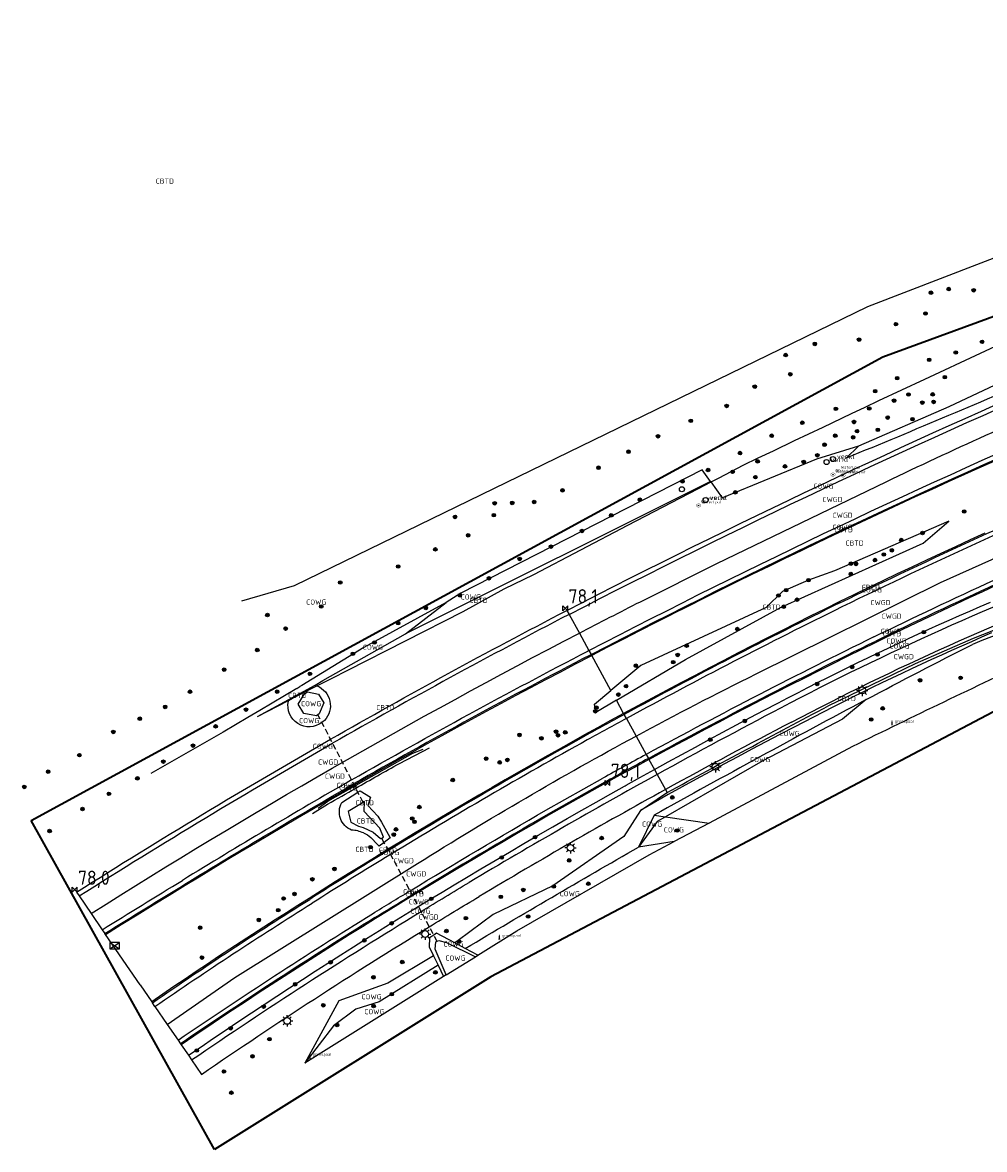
# Model space of a CAD drawing. Extents: x 143041 to 146008, y 457187 to 458337.
# Tile 1 of 31: x 143041 to 143211, y 457357 to 457555. Entities that reach past the tile are written whole.
import ezdxf
from ezdxf.enums import TextEntityAlignment as Align

# ---------------------------------------------------------------- set-up
doc = ezdxf.new("R2010")
doc.units = 0
doc.header["$LTSCALE"] = 4
doc.linetypes.add('STIPPELFIJN', pattern=[0.375, 0.25, -0.125])
doc.linetypes.add('STIPPELGROF', pattern=[0.75, 0.5, -0.25])
doc.layers.get('0').update_dxf_attribs({"linetype": 'CONTINUOUS'})
for name, color, linetype in [('CBTD', 7, 'CONTINUOUS'), ('COWG', 7, 'CONTINUOUS'), ('CWGD', 7, 'CONTINUOUS'), ('G_BTD', 3, 'CONTINUOUS'), ('G_OWG', 6, 'CONTINUOUS'), ('G_OWT', 6, 'CONTINUOUS'), ('G_WGD', 7, 'CONTINUOUS'), ('LKWDUP', 5, 'CONTINUOUS'), ('LSHD', 3, 'CONTINUOUS'), ('LWGI', 7, 'CONTINUOUS'), ('PPALHM', 10, 'CONTINUOUS'), ('PVGO', 102, 'CONTINUOUS')]:
    doc.layers.add(name, color=color, linetype=linetype)
doc.layers.add('meetgrens', color=10, linetype='STIPPELGROF', lineweight=35)
for name, color, linetype, true_color in [('PBRD', 7, 'CONTINUOUS', 0xbd2877), ('PKST', 7, 'CONTINUOUS', 0xbd2877), ('PPAL', 7, 'CONTINUOUS', 0xbd2877), ('PPUT', 7, 'CONTINUOUS', 0xbd2877)]:
    doc.layers.add(name, color=color, linetype=linetype, true_color=true_color)
doc.styles.add('ISO', font='ISO')
doc.styles.get("Standard").update_dxf_attribs({"font": 'ISO'})

# ---------------------------------------------------------------- blocks, each defined once
blk = doc.blocks.new('lichtmast')
at = {"color": 0}
for p, q in [((-0.6, 0), (-1, 0)), ((-0.71, 0.71), (-0.42, 0.42)), ((0, 0.6), (0, 1)), ((0.42, 0.42), (0.71, 0.71)), ((0.6, 0), (1, 0)), ((-0.42, -0.42), (-0.71, -0.71)), ((0, -0.6), (0, -1)), ((0.42, -0.42), (0.71, -0.71))]:
    blk.add_line(p, q, dxfattribs=at)
blk.add_circle((0, 0), 0.6, dxfattribs=at)
blk = doc.blocks.new('boom')
at = {"color": 0}
for radius in [0.315, 0.225, 0.135]:
    blk.add_circle((0, 0), radius, dxfattribs=at)
blk = doc.blocks.new('grensmarkering')
at = {"linetype": 'ByBlock', "lineweight": -2}
h = blk.add_hatch(color=0, dxfattribs=at)
h.dxf.hatch_style = 1
h.paths.add_polyline_path([(0.09, 0.55, 0.219912), (0.05, 0.61, -0.457379), (0.04, 0.66, 2.245674), (-0.04, 0.66, -0.457379), (-0.05, 0.61, 0.219912), (-0.09, 0.55), (-0.15, 0.04), (-0.18, 0.04), (-0.18, 0.01, 0.018367), (-0.1, 0, -0.954633), (0.1, 0, 0.018367), (0.18, 0.01), (0.18, 0.04), (0.15, 0.04)])
at = {"linetype": 'ByBlock', "lineweight": -2, "true_color": 0x681648}
h = blk.add_hatch(color=219, dxfattribs=at)
h.dxf.hatch_style = 1
h.paths.add_polyline_path([(0.1, 0, 1), (-0.1, 0, 1)])
at = {"linetype": 'ByBlock', "lineweight": -2}
h = blk.add_hatch(color=0, dxfattribs=at)
h.dxf.hatch_style = 1
h.paths.add_polyline_path([(0.18, -0.04, -0.022381), (0.08, -0.06, -0.528879), (-0.08, -0.06, -0.022381), (-0.18, -0.04), (-0.18, -0.13, 0.083333), (0.18, -0.13)])
at = {"color": 0, "linetype": 'ByBlock', "lineweight": -2}
blk.add_attdef('GRENSMARKERING', (0.5, 0.35), '', height=0.5, dxfattribs=at)
blk = doc.blocks.new('verklikker')
at = {"color": 0}
blk.add_circle((0, 0), 0.45, dxfattribs=at)
at = {"color": 0, "style": 'ISO'}
blk.add_attdef('VERKLIKKER', (0.7, 0), '', height=0.9, dxfattribs=at)
blk = doc.blocks.new('waterleidingput')
at = {"linetype": 'ByBlock', "lineweight": -2}
h = blk.add_hatch(color=0, dxfattribs=at)
h.dxf.hatch_style = 1
edge = h.paths.add_edge_path()
edge.add_spline(control_points=[(0.44, 0), (0.44, 0.04), (0.43, 0.09), (0.36, 0.2), (0.28, 0.26), (0.09, 0.32), (-0.02, 0.33), (-0.22, 0.29), (-0.31, 0.24), (-0.42, 0.12), (-0.44, 0.06), (-0.44, -0.06), (-0.42, -0.12), (-0.33, -0.22), (-0.28, -0.26), (-0.1, -0.33), (0.04, -0.33), (0.27, -0.27), (0.37, -0.2), (0.43, -0.08), (0.44, -0.04), (0.44, 0)], knot_values=[0, 0, 0, 0, 0.380029, 0.380029, 1.118666, 1.118666, 1.857303, 1.857303, 2.59594, 2.59594, 3.13294, 3.13294, 3.66994, 3.66994, 4.20694, 4.20694, 5.079565, 5.079565, 5.952189, 5.952189, 6.283185, 6.283185, 6.283185, 6.283185], degree=3, periodic=0)
edge = h.paths.add_edge_path(flags=16)
edge.add_ellipse((0, 0), major_axis=(0.392, 0), ratio=0.689655, start_angle=0, end_angle=360)
h = blk.add_hatch(color=0, dxfattribs=at)
h.dxf.hatch_style = 1
h.paths.add_polyline_path([(-0.05, -0.09, -0.141608), (-0.09, -0.05), (-0.1, -0.09), (-0.17, 0.17), (-0.22, 0.17), (-0.13, -0.17), (-0.08, -0.17)])
at = {"linetype": 'ByBlock', "lineweight": -2, "true_color": 0x104b6e}
h = blk.add_hatch(color=156, dxfattribs=at)
h.dxf.hatch_style = 1
h.paths.add_polyline_path([(0.1, 0, 1), (-0.1, 0, 1)])
at = {"linetype": 'ByBlock', "lineweight": -2}
h = blk.add_hatch(color=0, dxfattribs=at)
h.dxf.hatch_style = 1
h.paths.add_polyline_path([(0.02, 0.17), (-0.03, 0.17), (-0.05, 0.09, -0.269854), (0.05, 0.09)])
h = blk.add_hatch(color=0, dxfattribs=at)
h.dxf.hatch_style = 1
h.paths.add_polyline_path([(0.23, 0.17), (0.17, 0.17), (0.1, -0.09), (0.09, -0.05, -0.141608), (0.05, -0.09), (0.07, -0.17), (0.12, -0.17)])
at = {"color": 0, "linetype": 'ByBlock', "lineweight": -2}
blk.add_attdef('WATERLEIDINGPUT', (0.5, 0.35), '', height=0.5, dxfattribs=at)
blk = doc.blocks.new('verkeersteller')
at = {"color": 0}
blk.add_circle((0, 0), 0.45, dxfattribs=at)
blk = doc.blocks.new('kilometerpaal')
at = {"color": 0}
for p, q in [((-0.44, 0.44), (0.44, -0.44)), ((-0.44, -0.44), (-0.44, 0.44)), ((0.44, 0.44), (-0.44, -0.44)), ((0.44, -0.44), (0.44, 0.44))]:
    blk.add_line(p, q, dxfattribs=at)
at = {"color": 0, "style": 'ISO'}
blk.add_attdef('KILOMETERPAAL', (0.59, 0.87), '', height=2.5, dxfattribs=at)
blk = doc.blocks.new('schk.dwg')
for p, q in [((0.86, 0.56), (-0.86, 0.56)), ((-0.86, 0.56), (-0.86, -0.56)), ((0.86, -0.56), (0.86, 0.56)), ((-0.86, -0.56), (0.86, -0.56))]:
    blk.add_line(p, q)
at = {"linetype": 'Continuous'}
for p, q in [((-0.86, 0.56), (0.86, -0.56)), ((-0.86, -0.56), (0.86, 0.56))]:
    blk.add_line(p, q, dxfattribs=at)

msp = doc.modelspace()

# ---------------------------------------------------------------- linework, layer by layer
at = {"layer": 'G_BTD', "linetype": 'Continuous', "transparency": 33554687}
for points in [[(143213.259, 457478.292), (143210.354, 457476.993), (143207.452, 457475.686), (143204.554, 457474.373), (143201.658, 457473.052), (143198.766, 457471.724), (143195.876, 457470.39), (143192.99, 457469.048), (143190.108, 457467.7), (143187.228, 457466.344), (143184.352, 457464.982), (143181.479, 457463.613), (143178.61, 457462.236), (143175.743, 457460.853), (143172.88, 457459.463), (143170.021, 457458.066), (143167.165, 457456.662), (143164.312, 457455.251), (143161.463, 457453.834), (143158.617, 457452.409), (143155.822, 457451.002), (143155.775, 457450.978), (143155.664, 457450.926), (143152.935, 457449.54), (143150.1, 457448.094), (143147.268, 457446.642), (143144.44, 457445.184), (143141.635, 457443.729)], [(143145.989, 457435.819), (143158.207, 457443.031), (143175.056, 457452.284), (143200.166, 457463.542), (143204.673, 457467.454), (143184.494, 457458.67), (143179.918, 457457.03), (143175.323, 457455.002), (143172.411, 457452.226), (143150.279, 457441.939), (143145.023, 457437.574)], [(143211.042, 457465.31), (143208.458, 457464.13), (143205.877, 457462.943), (143203.299, 457461.749), (143200.724, 457460.548), (143198.153, 457459.34), (143195.584, 457458.125), (143193.02, 457456.903), (143190.458, 457455.674), (143187.9, 457454.438), (143185.344, 457453.194), (143182.78, 457451.928), (143180.221, 457450.655), (143177.666, 457449.376), (143175.114, 457448.09), (143172.565, 457446.797), (143170.021, 457445.498), (143167.479, 457444.191), (143164.941, 457442.877), (143162.407, 457441.557), (143159.876, 457440.23), (143157.348, 457438.896), (143154.825, 457437.556), (143152.305, 457436.208), (143149.788, 457434.854), (143147.271, 457433.49)], [(143055.786, 457394.495), (143058.568, 457396.221), (143061.391, 457397.966), (143064.217, 457399.706), (143067.046, 457401.442), (143069.879, 457403.173), (143072.346, 457404.686), (143074.816, 457406.192), (143077.288, 457407.691), (143079.766, 457409.184), (143082.247, 457410.671), (143084.731, 457412.151), (143087.22, 457413.624), (143089.712, 457415.091), (143092.209, 457416.552), (143094.709, 457418.006), (143097.213, 457419.453), (143099.72, 457420.894), (143102.298, 457422.367), (143104.88, 457423.832), (143107.466, 457425.291), (143110.056, 457426.743), (143112.65, 457428.188), (143115.247, 457429.626), (143117.849, 457431.057), (143120.454, 457432.481), (143123.063, 457433.898), (143125.676, 457435.308), (143128.292, 457436.711), (143130.913, 457438.107), (143133.537, 457439.497), (143136.164, 457440.879), (143138.795, 457442.253), (143141.433, 457443.623), (143141.635, 457443.729)], [(143141.635, 457443.729), (143141.539, 457443.903)], [(143145.023, 457437.574), (143141.635, 457443.729)], [(143145.989, 457435.819), (143142.386, 457433.692), (143142.114, 457435.158), (143145.023, 457437.574)], [(143147.271, 457433.49), (143145.989, 457435.819)], [(143147.271, 457433.49), (143144.972, 457432.237), (143142.672, 457430.976), (143140.373, 457429.709), (143138.029, 457428.402), (143135.688, 457427.09), (143133.352, 457425.772), (143131.019, 457424.447), (143128.689, 457423.116), (143126.363, 457421.779), (143124.041, 457420.435), (143121.722, 457419.085), (143119.407, 457417.729), (143117.096, 457416.367), (143114.788, 457414.998), (143112.484, 457413.624), (143110.184, 457412.243), (143107.887, 457410.855), (143105.595, 457409.462), (143103.275, 457408.043), (143100.959, 457406.619), (143098.647, 457405.188), (143096.339, 457403.75), (143094.035, 457402.306), (143091.737, 457400.857), (143089.727, 457399.596), (143087.719, 457398.326), (143085.716, 457397.05), (143083.716, 457395.768), (143081.721, 457394.48), (143079.729, 457393.185), (143077.742, 457391.884), (143075.759, 457390.576), (143073.78, 457389.262), (143071.805, 457387.942), (143069.835, 457386.616), (143067.868, 457385.283), (143065.906, 457383.944), (143063.951, 457382.601)], [(143147.271, 457433.49), (143147.367, 457433.315)], [(143151.634, 457425.561), (143151.73, 457425.386)], [(143097.485, 457417.777), (143100.337, 457419.598), (143100.764, 457419.871), (143102.595, 457418.744), (143102.122, 457417.258), (143103.895, 457415.389), (143104.508, 457414.287), (143105.959, 457411.682), (143106.043, 457411.531), (143104.978, 457410.729), (143104.08, 457410.052), (143103.807, 457410.351), (143102.648, 457411.618)], [(143098.659, 457416.217), (143099.119, 457414.306), (143100.436, 457413.601), (143101.263, 457413.396), (143103.021, 457412.524), (143104.368, 457411.4), (143104.56, 457411.509), (143104.864, 457411.681), (143104.225, 457413.274), (143101.471, 457416.207), (143101.506, 457417.961), (143101.258, 457417.809), (143098.659, 457416.217)], [(143055.786, 457394.495), (143055.673, 457394.66)], [(143061.891, 457385.602), (143055.786, 457394.495)], [(143063.951, 457382.601), (143064.064, 457382.436)], [(143069.039, 457375.186), (143069.152, 457375.021)]]:
    msp.add_lwpolyline(points, dxfattribs=at)
for points in [[(143092.776, 457438.496, -0.0255966), (143093.127, 457438.377)], [(143099.239, 457412.928, -0.445928), (143097.485, 457417.777)], [(143101.338, 457412.405, 0.0873412), (143099.239, 457412.928)], [(143101.338, 457412.405, -0.061609), (143102.648, 457411.618)]]:
    msp.add_lwpolyline(points, format="xyb", dxfattribs=at)
at = {"layer": 'G_OWG', "linetype": 'Continuous', "transparency": 33554687}
for points in [[(143420.168, 457635.756), (143410.635, 457630.507), (143343.4, 457584.81), (143313.84, 457562.98), (143275.25, 457538.02), (143190.33, 457505.31), (143089.11, 457456.05), (143079.798, 457453.354)], [(143164.157, 457475.11), (143166.264, 457476.222), (143168.37, 457477.334), (143171.042, 457478.612), (143173.715, 457479.89), (143177.465, 457481.684), (143182.48, 457484.064), (143187.495, 457486.443), (143189.901, 457487.584), (143192.308, 457488.724), (143200.451, 457492.536), (143210.258, 457497.115), (143215.713, 457499.626), (143227.421, 457505.015), (143231.579, 457506.863), (143235.622, 457508.596), (143247.356, 457513.172), (143259.091, 457517.747), (143270.39, 457522.053), (143281.689, 457526.358), (143286.922, 457527.692), (143292.154, 457529.025)], [(143306.733, 457528.221), (143297.208, 457524.653), (143278.713, 457518.465), (143260.353, 457511.96), (143240.281, 457503.965), (143221.925, 457495.762), (143204.707, 457487.635), (143188.718, 457480.698)], [(143188.718, 457480.698), (143181.336, 457478.392), (143164.733, 457471.559), (143162.706, 457474.365)], [(143186.544, 457478.551), (143188.718, 457480.698)], [(143162.631, 457474.468), (143161.149, 457476.52), (143118.54, 457454.749), (143115.907, 457453.061)], [(143093.127, 457438.377), (143095.822, 457439.749), (143098.597, 457441.162), (143108.752, 457446.333), (143118.907, 457451.504), (143126.162, 457455.484), (143131.389, 457458.059), (143148.027, 457466.76), (143160.393, 457473.179), (143162.706, 457474.365)], [(143162.631, 457474.468), (143108.76, 457447.57)], [(143162.706, 457474.365), (143162.631, 457474.468)], [(143162.706, 457474.365), (143164.157, 457475.11)], [(143151.73, 457425.386), (143154.21, 457426.726), (143156.698, 457428.064), (143159.19, 457429.394), (143161.685, 457430.719), (143164.183, 457432.037), (143166.685, 457433.348), (143169.191, 457434.653), (143171.699, 457435.952), (143174.211, 457437.245), (143176.726, 457438.531), (143179.245, 457439.81), (143181.766, 457441.083), (143184.291, 457442.35), (143186.819, 457443.61), (143189.351, 457444.864), (143191.885, 457446.111), (143194.225, 457447.25), (143196.571, 457448.383), (143198.917, 457449.509), (143201.268, 457450.629), (143203.622, 457451.742), (143205.979, 457452.848), (143208.34, 457453.948), (143210.703, 457455.041), (143213.069, 457456.128)], [(143115.907, 457453.061), (143101.38, 457445.172), (143097.739, 457442.919), (143095.913, 457441.798), (143094.088, 457440.682), (143090.428, 457438.461), (143090.083, 457438.253)], [(143108.76, 457447.57), (143115.907, 457453.061)], [(143137.256, 457451.685), (143137.642, 457450.984)], [(143152.709, 457423.608), (143155.115, 457424.933), (143157.527, 457426.254), (143159.941, 457427.568), (143162.358, 457428.877), (143164.778, 457430.18), (143167.202, 457431.477), (143169.628, 457432.769), (143172.058, 457434.055), (143174.491, 457435.335), (143176.245, 457436.25), (143178.003, 457437.159), (143179.764, 457438.062), (143181.528, 457438.957), (143183.296, 457439.847), (143185.067, 457440.729), (143186.842, 457441.604), (143188.62, 457442.473), (143190.402, 457443.335), (143192.186, 457444.19), (143193.974, 457445.039), (143195.765, 457445.88), (143197.559, 457446.715), (143199.356, 457447.543), (143201.157, 457448.364), (143202.961, 457449.178), (143204.767, 457449.985), (143206.577, 457450.786), (143208.39, 457451.579), (143210.206, 457452.366), (143212.025, 457453.146)], [(143223.027, 457452.27), (143208.994, 457446.75), (143198.759, 457442.244), (143183.309, 457434.817)], [(143092.776, 457438.496), (143094.172, 457439.339), (143108.76, 457447.57)], [(143212.209, 457447.713), (143210.437, 457446.947), (143208.667, 457446.173), (143206.901, 457445.392), (143205.137, 457444.604), (143203.376, 457443.81), (143201.619, 457443.008), (143199.865, 457442.2), (143198.114, 457441.385), (143196.365, 457440.563), (143194.622, 457439.735), (143192.88, 457438.899), (143191.142, 457438.057), (143189.407, 457437.208), (143187.676, 457436.352), (143185.948, 457435.49), (143184.223, 457434.62), (143182.502, 457433.744), (143180.784, 457432.862), (143179.07, 457431.972), (143177.356, 457431.075), (143174.872, 457429.78), (143172.393, 457428.48), (143169.917, 457427.173), (143167.445, 457425.86), (143164.977, 457424.54), (143162.512, 457423.213), (143160.051, 457421.88), (143157.593, 457420.54), (143155.139, 457419.193), (143150.273, 457416.395)], [(143141.153, 457444.605), (143141.539, 457443.903)], [(143141.34, 457443.8), (143141.539, 457443.903)], [(143089.544, 457437.928), (143085.223, 457435.339), (143083.058, 457434.053), (143080.888, 457432.771), (143076.541, 457430.226), (143063.792, 457422.892)], [(143082.65, 457432.977), (143092.776, 457438.496)], [(143088.108, 457435.814), (143088.813, 457436.18), (143093.127, 457438.377)], [(143089.544, 457437.928), (143089.718, 457438.047), (143089.898, 457438.155), (143090.083, 457438.253)], [(143094.342, 457435.373), (143093.527, 457433.447), (143093.016, 457433.108), (143090.789, 457433.485), (143089.829, 457435.124), (143090.9, 457436.971), (143091.146, 457437.138), (143091.423, 457437.326), (143093.42, 457436.911), (143094.342, 457435.373)], [(143190.094, 457435.954), (143185.889, 457432.482), (143171.872, 457425.156), (143154.656, 457415.251)], [(143094.43, 457432.273), (143094.159, 457432.021), (143094.003, 457431.897)], [(143147.753, 457432.614), (143147.367, 457433.315)], [(143187.693, 457427.66), (143162.368, 457414.161)], [(143151.248, 457426.262), (143151.634, 457425.561)], [(143151.73, 457425.386), (143149.163, 457423.99), (143146.606, 457422.59), (143144.057, 457421.186), (143134.016, 457415.536), (143131.346, 457413.987), (143128.674, 457412.427), (143126.006, 457410.862), (143123.341, 457409.29), (143120.68, 457407.712), (143118.023, 457406.128), (143115.37, 457404.537), (143112.72, 457402.94), (143110.074, 457401.337), (143107.869, 457399.993), (143105.666, 457398.646), (143103.467, 457397.295), (143101.151, 457395.857), (143098.836, 457394.411), (143096.528, 457392.959), (143094.223, 457391.5), (143091.922, 457390.035), (143089.625, 457388.563), (143087.333, 457387.084), (143085.045, 457385.599), (143082.761, 457384.107), (143080.482, 457382.609), (143078.207, 457381.104), (143075.936, 457379.592), (143073.669, 457378.074), (143071.407, 457376.549), (143069.152, 457375.021)], [(143070.429, 457373.161), (143072.648, 457374.673), (143074.87, 457376.179), (143077.096, 457377.678), (143079.326, 457379.171), (143081.561, 457380.657), (143083.799, 457382.137), (143086.043, 457383.611), (143088.29, 457385.078), (143090.541, 457386.54), (143092.796, 457387.994), (143095.056, 457389.442), (143097.319, 457390.884), (143099.587, 457392.319), (143101.859, 457393.748), (143104.135, 457395.171), (143106.415, 457396.587), (143108.699, 457397.996), (143110.986, 457399.399), (143113.111, 457400.694), (143115.239, 457401.983), (143117.371, 457403.267), (143119.506, 457404.545), (143122.037, 457406.05), (143124.572, 457407.549), (143127.111, 457409.041), (143129.654, 457410.527), (143132.201, 457412.007), (143134.751, 457413.48), (143137.305, 457414.946), (143139.863, 457416.406), (143142.424, 457417.859), (143144.99, 457419.306), (143147.404, 457420.65), (143147.555, 457420.745), (143147.705, 457420.821), (143150.131, 457422.18), (143152.709, 457423.608)], [(143151.73, 457425.386), (143152.709, 457423.608)], [(143152.709, 457423.608), (143153.191, 457422.732)], [(143143.958, 457421.359), (143133.918, 457415.71)], [(143150.273, 457416.395), (143154.679, 457419.397), (143154.949, 457419.544)], [(143154.657, 457420.069), (143154.949, 457419.544)], [(143150.273, 457416.395), (143147.298, 457411.793), (143134.763, 457403.099), (143124.227, 457398.007), (143118.073, 457393.394), (143117.45, 457393.018)], [(143152.645, 457415.535), (143149.915, 457409.918)], [(143152.645, 457415.535), (143154.656, 457415.251)], [(143154.656, 457415.251), (143153.2, 457414.413), (143149.915, 457409.918)], [(143154.656, 457415.251), (143162.368, 457414.161)], [(143162.368, 457414.161), (143156.192, 457410.869)], [(143121.53, 457390.828), (143128.384, 457395.113), (143151.779, 457408.517), (143156.192, 457410.869)], [(143156.192, 457410.869), (143149.915, 457409.918)], [(143050.675, 457401.943), (143051.128, 457401.283)], [(143055.22, 457395.321), (143055.673, 457394.66)], [(143117.45, 457393.018), (143114.238, 457394.741), (143113.737, 457394.389), (143113, 457393.871), (143112.926, 457392.286), (143113.682, 457390.743)], [(143115.943, 457387.336), (143114.012, 457391.881), (143114.115, 457393.174), (143114.334, 457393.275), (143114.619, 457393.406), (143115.983, 457393.066), (143121.108, 457390.565)], [(143119.309, 457392.02), (143117.45, 457393.018)], [(143121.53, 457390.828), (143119.309, 457392.02)], [(143113.682, 457390.743), (143105.649, 457385.893), (143096.975, 457382.744), (143091.007, 457371.749)], [(143113.682, 457390.743), (143114.513, 457389.045)], [(143115.943, 457387.336), (143121.108, 457390.565)], [(143121.108, 457390.565), (143121.53, 457390.828)], [(143114.513, 457389.045), (143104.122, 457382.568), (143099.969, 457381.284), (143096.013, 457378.343), (143091.007, 457371.749)], [(143114.513, 457389.045), (143115.488, 457387.052)], [(143115.488, 457387.052), (143091.007, 457371.749)], [(143115.943, 457387.336), (143115.488, 457387.052)], [(143061.891, 457385.602), (143063.951, 457382.601)], [(143064.516, 457381.776), (143064.064, 457382.436)], [(143068.587, 457375.845), (143069.039, 457375.186)], [(143069.152, 457375.021), (143070.429, 457373.161)], [(143070.429, 457373.161), (143070.995, 457372.336)]]:
    msp.add_lwpolyline(points, dxfattribs=at)
for points in [[(143137.256, 457451.685, -0.0173407), (143227.588, 457494.404)], [(143222.702, 457493.782, -0.0041206), (143186.544, 457478.551)], [(143141.539, 457443.903, -0.0187117), (143230.637, 457486.109)], [(143185.432, 457453.014, -0.0129467), (143234.559, 457475.443)], [(143234.424, 457465.791, 0.0126483), (143191.797, 457446.29)], [(143235.716, 457456.742, -0.0081885), (143208.852, 457445.691)], [(143095.52, 457428.952, -0.0103225), (143137.256, 457451.685)], [(143185.432, 457453.014, 0.0100848), (143147.367, 457433.315)], [(143151.634, 457425.561, -0.0102365), (143191.797, 457446.29)], [(143190.094, 457435.954, -0.0050763), (143208.852, 457445.691)], [(143141.34, 457443.8, 0.0106924), (143099.59, 457421.05)], [(143219.994, 457443.174, 0.0059536), (143187.693, 457427.66)], [(143093.127, 457438.377, -0.5350297), (143094.43, 457432.273)], [(143094.003, 457431.897, -0.6926856), (143088.072, 457435.657)], [(143190.094, 457435.954, 0.0046721), (143152.645, 457415.535)], [(143154.949, 457419.544, -0.0028205), (143183.309, 457434.817)], [(143147.367, 457433.315, 0.0018771), (143140.47, 457429.534)], [(143140.47, 457429.534, 0.0100797), (143105.736, 457409.314)], [(143050.675, 457401.943, -0.011381), (143095.52, 457428.952)], [(143151.634, 457425.561, 0.0020428), (143143.958, 457421.359)], [(143069.775, 457403.344, -0.00779), (143099.59, 457421.05)], [(143133.918, 457415.71, 0.0052891), (143109.933, 457401.485)], [(143119.309, 457392.02, -0.0040809), (143149.915, 457409.918)], [(143105.736, 457409.314, 0.0041421), (143091.843, 457400.688)], [(143055.673, 457394.66, -0.0020591), (143069.775, 457403.344)], [(143064.064, 457382.436, -0.0110979), (143091.843, 457400.688)], [(143103.362, 457397.465, -0.0014461), (143109.933, 457401.485)], [(143103.362, 457397.465, 0.0107705), (143069.039, 457375.186)]]:
    msp.add_lwpolyline(points, format="xyb", dxfattribs=at)
at = {"layer": 'G_OWT', "linetype": 'Continuous', "transparency": 33554687}
msp.add_lwpolyline([(143082.65, 457432.977), (143088.108, 457435.814)], dxfattribs=at)
msp.add_lwpolyline([(143088.072, 457435.657, -0.0134902), (143088.108, 457435.814)], format="xyb", dxfattribs=at)
at = {"layer": 'G_WGD', "linetype": 'Continuous', "transparency": 33554687}
for points in [[(143137.642, 457450.984, -0.0173204), (143227.864, 457493.652)], [(143193.602, 457474.416, -0.0110004), (143229.046, 457490.436)], [(143141.153, 457444.605, -0.0187129), (143230.361, 457486.861)], [(143234.836, 457474.691, 0.012946), (143185.784, 457452.296)], [(143191.445, 457447.009, -0.0126377), (143234.108, 457466.526)], [(143232.574, 457460.327, 0.0304653), (143174.955, 457434.449)], [(143176.893, 457431.961, -0.0312274), (143233.353, 457457.309)], [(143139.455, 457447.689, -0.0025812), (143150.243, 457453.229)], [(143185.784, 457452.296, 0.0100919), (143147.753, 457432.614)], [(143137.642, 457450.984, 0.0103341), (143095.886, 457428.241)], [(143053.246, 457398.197, -0.0208327), (143139.455, 457447.689)], [(143191.445, 457447.009, 0.0102128), (143151.248, 457426.262)], [(143099.223, 457421.762, -0.0106729), (143140.971, 457444.51)], [(143149.465, 457429.502, -0.0086946), (143170.661, 457440.471)], [(143174.955, 457434.449, 0.0053569), (143153.191, 457422.732)], [(143147.753, 457432.614, 0.0017661), (143140.858, 457428.834)], [(143176.893, 457431.961, 0.0060325), (143154.657, 457420.069)], [(143110.865, 457407.003, -0.0163495), (143149.465, 457429.502)], [(143051.128, 457401.283, -0.0113644), (143095.886, 457428.241)], [(143140.858, 457428.834, 0.0101325), (143106.115, 457408.608)], [(143151.248, 457426.262, 0.0020417), (143143.568, 457422.058)], [(143099.223, 457421.762, 0.0077915), (143069.357, 457404.026)], [(143153.191, 457422.732, 0.008301), (143120.018, 457403.686)], [(143154.657, 457420.069, 0.0090731), (143121.736, 457401.164)], [(143109.555, 457402.191, -0.0053424), (143133.521, 457416.405)], [(143106.115, 457408.608, 0.0041364), (143092.269, 457400.011)], [(143055.22, 457395.321, -0.0020267), (143069.357, 457404.026)], [(143111.508, 457398.546, -0.0026222), (143120.018, 457403.686)], [(143102.942, 457398.146, -0.001327), (143109.555, 457402.191)], [(143064.516, 457381.776, -0.0111335), (143092.269, 457400.011)], [(143112.949, 457395.86, -0.0027571), (143121.736, 457401.164)], [(143068.587, 457375.845, -0.0108013), (143102.942, 457398.146)], [(143070.995, 457372.336, -0.0127847), (143111.508, 457398.546)], [(143072.739, 457369.795, -0.0132033), (143112.949, 457395.86)]]:
    msp.add_lwpolyline(points, format="xyb", dxfattribs=at)
for points in [[(143150.243, 457453.229), (143163.735, 457459.949), (143193.602, 457474.416)], [(143170.661, 457440.471), (143203.245, 457456.622), (143236.072, 457471.328)], [(143137.642, 457450.984), (143139.455, 457447.689)], [(143139.455, 457447.689), (143141.153, 457444.605)], [(143141.153, 457444.605), (143140.971, 457444.51)], [(143147.753, 457432.614), (143149.465, 457429.502)], [(143149.465, 457429.502), (143151.248, 457426.262)], [(143133.521, 457416.405), (143143.568, 457422.058)], [(143153.191, 457422.732), (143154.657, 457420.069)], [(143066.692, 457378.606), (143078.644, 457386.863), (143110.865, 457407.003)], [(143051.128, 457401.283), (143051.101, 457401.266)], [(143051.128, 457401.283), (143053.246, 457398.197)], [(143053.246, 457398.197), (143055.22, 457395.321)], [(143064.516, 457381.776), (143066.692, 457378.606)], [(143066.692, 457378.606), (143068.587, 457375.845)], [(143070.995, 457372.336), (143072.739, 457369.795)]]:
    msp.add_lwpolyline(points, dxfattribs=at)
at = {"layer": 'LKWDUP', "linetype": 'STIPPELFIJN', "lineweight": -3, "transparency": 33554687}
for points in [[(143101.258, 457417.81), (143093.3, 457433.262)], [(143114.347, 457393.251), (143104.512, 457411.598)]]:
    msp.add_lwpolyline(points, dxfattribs=at)
at = {"layer": 'LSHD', "linetype": 'Continuous', "lineweight": -3, "transparency": 33554687}
msp.add_lwpolyline([(143093.344, 457416.787), (143095.044, 457418.039), (143110.046, 457426.51), (143111.876, 457427.183)], dxfattribs=at)
at = {"layer": 'LWGI', "transparency": 33554687}
msp.add_lwpolyline([(143092.317, 457415.848), (143095.009, 457417.47, -0.0015618), (143099.965, 457420.32, -0.0024223), (143107.681, 457424.675), (143112.969, 457427.441)], format="xyb", dxfattribs=at)
at = {"layer": 'meetgrens', "linetype": 'Continuous', "transparency": 33554687, "flags": 128}
msp.add_lwpolyline([(143042.65, 457414.581), (143193.047, 457496.462), (143334.975, 457548.68), (144000.265, 457682.782), (144579.238, 457776.451), (145483.48, 458121.634), (145523.536, 458035.768), (144807.526, 457725.755), (144665.156, 457672.692), (144179.241, 457632.098), (144025.981, 457590.412), (143574.463, 457525.278), (143351.72, 457478.805), (143253.029, 457455.154), (143123.798, 457387.023), (143075.027, 457356.533), (143042.65, 457414.581)], dxfattribs=at)

# ---------------------------------------------------------------- block references
at = {"layer": 'PBRD', "transparency": 33554687}
ref = msp.add_blockref('verklikker', (143184.233, 457478.416), dxfattribs=at)
ref.add_attrib('VERKLIKKER', 'verkl ', (143184.933, 457478.416), dxfattribs={"layer": '0', "height": 0.9, "style": 'ISO'})
ref = msp.add_blockref('verklikker', (143183.103, 457477.877), dxfattribs=at)
ref.add_attrib('VERKLIKKER', 'verkl ', (143183.803, 457477.877), dxfattribs={"layer": '0', "height": 0.9, "style": 'ISO'})
ref = msp.add_blockref('verklikker', (143161.733, 457471.167), dxfattribs=at)
ref.add_attrib('VERKLIKKER', 'verkl ', (143162.433, 457471.167), dxfattribs={"layer": '0', "height": 0.9, "style": 'ISO'})
at = {"layer": 'PKST', "transparency": 33554687}
msp.add_blockref('schk.dwg', (143057.412, 457392.495), dxfattribs=at)
at = {"layer": 'PPAL', "transparency": 33554687}
for name, p in [('verkeersteller', (143157.555, 457473.077)), ('lichtmast', (143189.413, 457437.578)), ('lichtmast', (143163.476, 457424.095)), ('lichtmast', (143137.889, 457409.783)), ('lichtmast', (143112.224, 457394.565)), ('lichtmast', (143087.856, 457379.228))]:
    msp.add_blockref(name, p, dxfattribs=at)
for p in [(143194.653, 457431.524), (143125.323, 457393.719), (143091.862, 457372.721)]:
    msp.add_blockref('grensmarkering', p, dxfattribs=at).add_auto_attribs({'GRENSMARKERING': 'grenspaal'})
at = {"layer": 'PPALHM', "transparency": 33554687}
ref = msp.add_blockref('kilometerpaal', (143136.957, 457452.074), dxfattribs=at)
ref.add_attrib('Puntnummer', '78,1', (143137.548, 457452.942), dxfattribs={"layer": '0', "height": 2.5, "style": 'ISO'})
ref = msp.add_blockref('kilometerpaal', (143144.421, 457421.251), dxfattribs=at)
ref.add_attrib('Puntnummer', '78,1', (143145.012, 457422.119), dxfattribs={"layer": '0', "height": 2.5, "style": 'ISO'})
ref = msp.add_blockref('kilometerpaal', (143050.361, 457402.381), dxfattribs=at)
ref.add_attrib('Puntnummer', '78,0', (143050.952, 457403.249), dxfattribs={"layer": '0', "height": 2.5, "style": 'ISO'})
at = {"layer": 'PPUT', "transparency": 33554687}
for p in [(143185.099, 457476.364), (143184.236, 457475.675), (143185.979, 457475.519), (143161.404, 457470.9), (143160.498, 457470.218)]:
    msp.add_blockref('waterleidingput', p, dxfattribs=at).add_auto_attribs({'WATERLEIDINGPUT': 'WaterLput'})
at = {"layer": 'PVGO', "transparency": 33554687}
for p in [(143201.52, 457507.785), (143204.67, 457508.415), (143209.08, 457508.205), (143200.574, 457504.116), (143195.351, 457502.231), (143181.033, 457498.741), (143188.843, 457499.495), (143210.554, 457499.098), (143175.884, 457496.776), (143205.911, 457497.217), (143201.209, 457495.924), (143176.699, 457493.385), (143203.986, 457492.873), (143170.418, 457491.194), (143195.567, 457492.691), (143191.687, 457490.399), (143197.572, 457489.802), (143201.837, 457489.831), (143165.451, 457487.785), (143184.752, 457487.284), (143190.636, 457487.338), (143195.021, 457488.73), (143200.009, 457488.368), (143202.009, 457488.5), (143159.121, 457485.156), (143178.816, 457484.816), (143187.941, 457484.96), (143187.952, 457484.963), (143193.889, 457485.738), (143198.265, 457485.455), (143188.48, 457483.327), (143192.155, 457483.576), (143153.327, 457482.429), (143173.409, 457482.524), (143182.751, 457480.939), (143184.631, 457482.529), (143187.805, 457482.259), (143148.123, 457479.697), (143167.825, 457479.467), (143181.478, 457479.074), (143142.831, 457476.875), (143170.922, 457478.009), (143175.767, 457477.118), (143179.059, 457477.898), (143162.183, 457476.47), (143166.512, 457476.156), (143170.524, 457475.215), (143136.479, 457472.885), (143157.658, 457474.472), (143150.134, 457471.239), (143166.981, 457472.529), (143124.5, 457470.596), (143127.6, 457470.668), (143131.464, 457470.84), (143207.395, 457469.149), (143117.505, 457468.199), (143124.345, 457468.515), (143145.08, 457468.477), (143119.826, 457464.948), (143139.908, 457465.714), (143200.049, 457465.359), (143134.442, 457462.952), (143196.289, 457464.118), (143114.032, 457462.465), (143193.204, 457461.565), (143194.622, 457462.31), (143107.458, 457459.446), (143128.917, 457460.777), (143187.387, 457459.934), (143188.309, 457459.899), (143191.643, 457460.572), (143123.51, 457457.368), (143179.918, 457457.03), (143187.391, 457458.12), (143097.233, 457456.622), (143175.974, 457455.27), (143118.338, 457454.371), (143174.603, 457454.32), (143177.873, 457453.582), (143093.873, 457452.385), (143112.343, 457452.138), (143175.536, 457452.346), (143084.378, 457450.876), (143107.465, 457449.434), (143087.591, 457448.49), (143167.353, 457448.393), (143200.289, 457447.854), (143103.292, 457446.025), (143158.397, 457445.466), (143082.576, 457444.692), (143099.472, 457444.027), (143156.811, 457443.83), (143192.099, 457443.905), (143076.733, 457441.235), (143149.425, 457441.933), (143156.03, 457442.55), (143187.608, 457441.715), (143091.89, 457440.5), (143199.611, 457439.353), (143206.769, 457439.796), (143070.695, 457437.339), (143086.094, 457437.347), (143147.69, 457438.313), (143181.446, 457438.72), (143146.344, 457436.838), (143066.313, 457434.661), (143080.59, 457434.172), (143142.278, 457433.877), (143142.462, 457434.517), (143193.013, 457434.404), (143061.833, 457432.567), (143075.224, 457431.218), (143168.662, 457432.186), (143190.967, 457432.44), (143057.158, 457430.23), (143128.887, 457429.713), (143132.753, 457429.121), (143135.348, 457430.291), (143135.671, 457429.653), (143136.956, 457430.162), (143071.231, 457427.82), (143162.557, 457428.864), (143051.169, 457426.14), (143123.001, 457425.523), (143126.739, 457425.303), (143045.667, 457423.218), (143066, 457424.999), (143125.382, 457424.856), (143061.421, 457422.046), (143117.098, 457421.744), (143041.451, 457420.539), (143056.394, 457419.312), (143155.856, 457418.676), (143051.73, 457416.628), (143111.207, 457416.979), (143109.941, 457414.956), (143110.337, 457414.377), (143045.909, 457412.747), (143106.68, 457412.123), (143107.077, 457413.037), (143131.625, 457411.657), (143143.385, 457411.509), (143156.719, 457412.833), (143102.59, 457409.904), (143125.743, 457408.067), (143137.659, 457407.557), (143096.204, 457406.063), (143092.317, 457404.222), (143141.032, 457403.448), (143089.159, 457401.635), (143129.551, 457402.345), (143134.93, 457402.948), (143087.238, 457400.843), (143113.304, 457400.777), (143125.589, 457401.126), (143086.287, 457398.782), (143119.421, 457397.367), (143130.401, 457397.662), (143072.492, 457395.679), (143082.853, 457397.056), (143106.319, 457396.465), (143101.484, 457393.433), (143115.98, 457395.095), (143118.229, 457393.205), (143072.815, 457390.41), (143095.521, 457389.57), (143108.176, 457389.615), (143114.04, 457387.8), (143089.278, 457385.702), (143103.091, 457386.933), (143106.338, 457383.942), (143083.702, 457381.743), (143094.238, 457381.994), (143103.117, 457381.854), (143077.886, 457377.924), (143096.678, 457378.492), (143084.731, 457376.005), (143071.917, 457373.998), (143081.734, 457372.973), (143076.696, 457370.304), (143078.013, 457366.548)]:
    msp.add_blockref('boom', p, dxfattribs=at)

# ---------------------------------------------------------------- texts
at = {"layer": 'CBTD', "transparency": 33554687, "style": 'ISO'}
for p in [(143066.258, 457527.482), (143186.123, 457465.931), (143188.049, 457463.582), (143190.915, 457455.777), (143121.661, 457453.476), (143173.394, 457452.267), (143194.655, 457447.564), (143089.651, 457436.694), (143186.65, 457436.132), (143105.199, 457434.535), (143098.654, 457420.395), (143101.563, 457417.744), (143101.762, 457414.523), (143101.52, 457409.518), (143105.659, 457409.384), (143110.385, 457401.641)]:
    msp.add_text('CBTD', height=0.9, dxfattribs=at).set_placement(p, align=Align.MIDDLE_CENTER)
at = {"layer": 'COWG', "transparency": 33554687, "style": 'ISO'}
for p in [(143182.56, 457473.624), (143185.895, 457466.377), (143191.102, 457455.308), (143092.99, 457453.169), (143120.279, 457454.065), (143194.427, 457448.006), (143102.995, 457445.183), (143195.423, 457446.324), (143195.96, 457445.415), (143092.086, 457435.227), (143091.745, 457432.236), (143176.583, 457429.956), (143094.159, 457427.706), (143171.37, 457425.363), (143098.38, 457420.813), (143152.286, 457413.979), (143156.142, 457412.951), (143105.909, 457408.95), (143110.111, 457402.059), (143137.751, 457401.68), (143111.115, 457400.25), (143111.417, 457398.613), (143117.228, 457392.798), (143117.56, 457390.322), (143102.76, 457383.496), (143103.248, 457380.85)]:
    msp.add_text('COWG', height=0.9, dxfattribs=at).set_placement(p, align=Align.MIDDLE_CENTER)
at = {"layer": 'CWGD', "transparency": 33554687, "style": 'ISO'}
for p in [(143184.154, 457471.273), (143185.931, 457468.494), (143192.624, 457453.071), (143194.583, 457450.675), (143196.736, 457443.529), (143095.093, 457424.926), (143096.304, 457422.428), (143108.45, 457407.494), (143110.651, 457405.188), (143112.826, 457397.566)]:
    msp.add_text('CWGD', height=0.9, dxfattribs=at).set_placement(p, align=Align.MIDDLE_CENTER)

doc.saveas('drawing.dxf')
